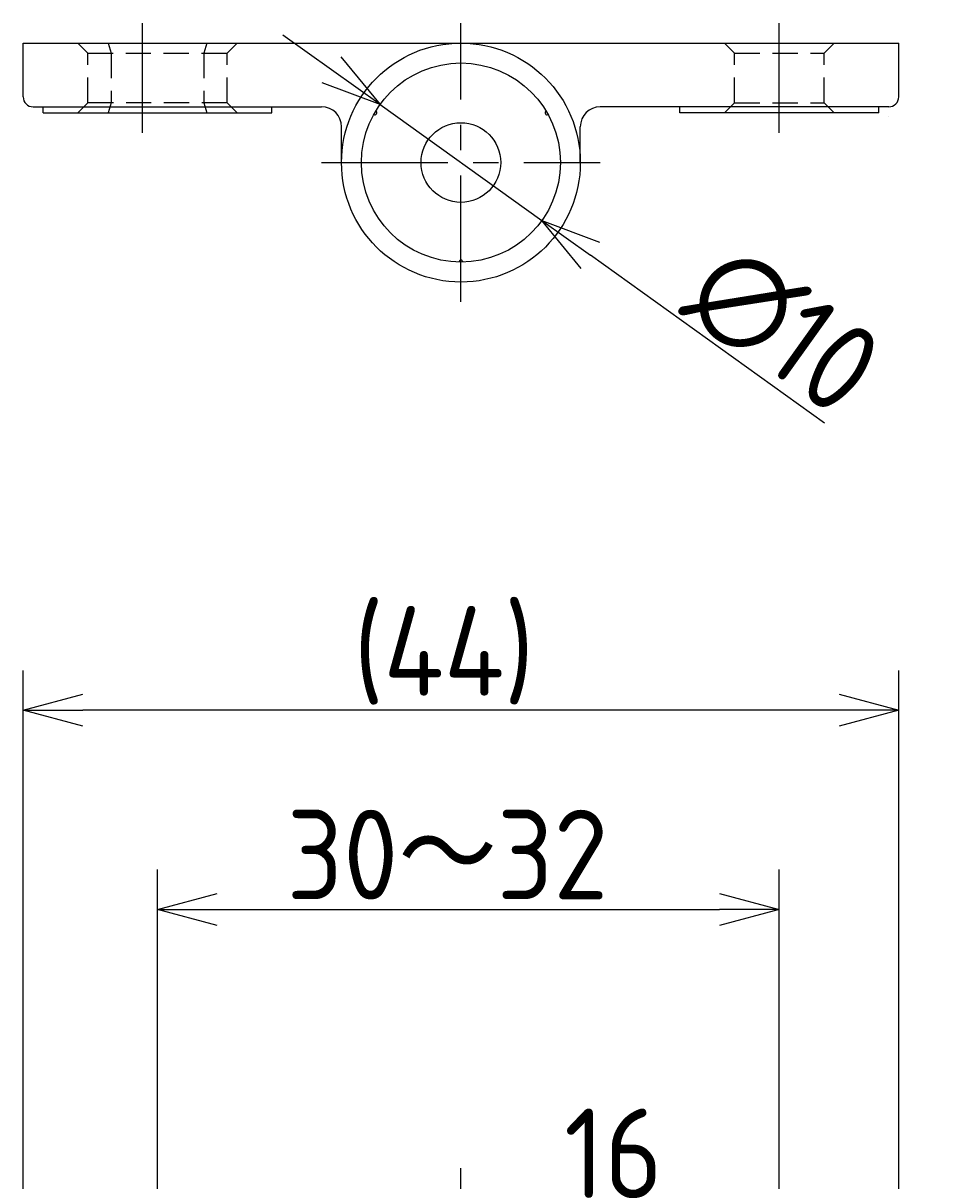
# Model space of a CAD drawing. Extents: x 55 to 178, y 18 to 190.
# Tile 11 of 11: x 108 to 154, y 131 to 190. Entities that reach past the tile are written whole.
import ezdxf

# ---------------------------------------------------------------- set-up
doc = ezdxf.new("R2010")
doc.units = 0
doc.header["$LTSCALE"] = 0.2
for name, pattern in [('CENTER', [50.8, 31.75, -6.35, 6.35, -6.35]), ('HIDDEN', [9.525, 6.35, -3.175]), ('PHANTOM', [63.5, 31.75, -6.35, 6.35, -6.35, 6.35, -6.35])]:
    doc.linetypes.add(name, pattern=pattern)
doc.layers.get('0').update_dxf_attribs({"linetype": 'CONTINUOUS'})
doc.layers.get('DEFPOINTS').update_dxf_attribs({"linetype": 'CONTINUOUS'})
for name, color, linetype in [('18-0-CON', 3, 'CONTINUOUS'), ('18-1-HID', 4, 'HIDDEN'), ('18-2-CEN', 1, 'CENTER'), ('18-3-PHA', 6, 'PHANTOM'), ('35-0-CON', 7, 'CONTINUOUS')]:
    doc.layers.add(name, color=color, linetype=linetype)
doc.styles.add('DIMENSION', font='isocp.shx', dxfattribs={"bigfont": 'bigfont.shx'})
doc.dimstyles.get("Standard").update_dxf_attribs({"dimtxt": 0.18, "dimasz": 0.18, "dimexe": 0.18, "dimexo": 0.0625, "dimgap": 0.09, "dimtad": 0, "dimtih": 1, "dimtoh": 1, "dimzin": 0, "dimcen": 0.09, "dimazin": 3, "dimtfac": 1, "dimtofl": 0, "dimtmove": 0, "dimatfit": 3})

# ---------------------------------------------------------------- blocks, each defined once
blk = doc.blocks.new('*U71')
at = {"layer": '18-0-CON', "color": 161, "style": 'DIMENSION'}
blk.add_text('∅10', height=4.5, rotation=324.38954, dxfattribs=at).set_placement((141.017, 175.225))
blk = doc.blocks.new('_OPEN30')
at = {"color": 0, "linetype": 'BYBLOCK'}
for p, q in [((-1, 0.268), (0, 0)), ((0, 0), (-1, -0.268)), ((0, 0), (-1, 0))]:
    blk.add_line(p, q, dxfattribs=at)
blk = doc.blocks.new('*D70')
at = {"layer": '18-0-CON', "color": 161}
for p, q in [((123.496, 187.158), (121.057, 188.905)), ((125.935, 185.411), (134.065, 179.589)), ((148.269, 169.415), (136.504, 177.842))]:
    blk.add_line(p, q, dxfattribs=at)
at = {"layer": 'DEFPOINTS', "color": 0}
for p in [(125.935, 185.411), (134.065, 179.589)]:
    blk.add_point(p, dxfattribs=at)
blk.add_blockref('*U71', (0, 0))
at = {"layer": '18-0-CON', "color": 161, "xscale": 3.000000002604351, "yscale": 3.000000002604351, "zscale": 3.000000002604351}
for p, rotation in [((125.935, 185.411), 324.3895413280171), ((134.065, 179.589), 144.3895413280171)]:
    blk.add_blockref('_OPEN30', p, dxfattribs=dict(at, rotation=rotation))
blk = doc.blocks.new('*U83')
at = {"layer": '18-0-CON', "color": 161, "style": 'DIMENSION'}
blk.add_text('30～32', height=4.5, dxfattribs=at).set_placement((121.24, 145.5))
blk = doc.blocks.new('*D82')
at = {"layer": '18-0-CON', "color": 161}
for p, q in [((114.75, 109), (114.75, 147)), ((146, 109), (146, 147)), ((117.75, 145), (143, 145))]:
    blk.add_line(p, q, dxfattribs=at)
at = {"layer": 'DEFPOINTS', "color": 0}
for p in [(146, 145), (114.75, 108.5), (146, 108.5)]:
    blk.add_point(p, dxfattribs=at)
blk.add_blockref('*U83', (0, 0))
at = {"layer": '18-0-CON', "color": 161, "xscale": 3.000000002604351, "yscale": 3.000000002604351, "zscale": 3.000000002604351, "rotation": 180}
blk.add_blockref('_OPEN30', (114.75, 145), dxfattribs=at)
at = {"layer": '18-0-CON', "color": 161, "xscale": 3.000000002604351, "yscale": 3.000000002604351, "zscale": 3.000000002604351}
blk.add_blockref('_OPEN30', (146, 145), dxfattribs=at)
blk = doc.blocks.new('*U87')
at = {"layer": '18-0-CON', "color": 161, "style": 'DIMENSION'}
blk.add_text('(44)', height=4.5, dxfattribs=at).set_placement((124.6, 155.725))
blk = doc.blocks.new('*D86')
at = {"layer": '18-0-CON', "color": 161}
for p, q in [((108, 102), (108, 157)), ((152, 102), (152, 157)), ((149, 155), (111, 155))]:
    blk.add_line(p, q, dxfattribs=at)
at = {"layer": 'DEFPOINTS', "color": 0}
for p in [(108, 155), (108, 101.5), (152, 101.5)]:
    blk.add_point(p, dxfattribs=at)
blk.add_blockref('*U87', (0, 0))
at = {"layer": '18-0-CON', "color": 161, "xscale": 3.000000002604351, "yscale": 3.000000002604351, "zscale": 3.000000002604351, "rotation": 180}
blk.add_blockref('_OPEN30', (108, 155), dxfattribs=at)
at = {"layer": '18-0-CON', "color": 161, "xscale": 3.000000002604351, "yscale": 3.000000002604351, "zscale": 3.000000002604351}
blk.add_blockref('_OPEN30', (152, 155), dxfattribs=at)
blk = doc.blocks.new('*U106')
at = {"layer": '18-0-CON', "color": 161, "style": 'DIMENSION'}
blk.add_text('16', height=4.5, dxfattribs=at).set_placement((135.188, 130.5))
blk = doc.blocks.new('*D105')
at = {"layer": '18-0-CON', "color": 161}
for p, q in [((130, 114), (130, 132)), ((146, 109), (146, 132)), ((133, 130), (143, 130))]:
    blk.add_line(p, q, dxfattribs=at)
at = {"layer": 'DEFPOINTS', "color": 0}
for p in [(146, 130), (130, 113.5), (146, 108.5)]:
    blk.add_point(p, dxfattribs=at)
blk.add_blockref('*U106', (0, 0))
at = {"layer": '18-0-CON', "color": 161, "xscale": 3.00000000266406, "yscale": 3.00000000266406, "zscale": 3.00000000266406, "rotation": 180}
blk.add_blockref('_OPEN30', (130, 130), dxfattribs=at)
at = {"layer": '18-0-CON', "color": 161, "xscale": 3.00000000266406, "yscale": 3.00000000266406, "zscale": 3.00000000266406}
blk.add_blockref('_OPEN30', (146, 130), dxfattribs=at)

msp = doc.modelspace()

# ---------------------------------------------------------------- linework, layer by layer
at = {"layer": '18-1-HID'}
for p, q in [((111.25, 188), (110.75, 188.5)), ((112.268, 188.5), (112.419, 188)), ((117.232, 188.5), (117.081, 188)), ((118.25, 188), (118.75, 188.5)), ((143.25, 188.5), (143.75, 188)), ((148.25, 188), (148.75, 188.5)), ((111.25, 185.5), (111.25, 188)), ((111.25, 188), (118.25, 188)), ((112.419, 188), (112.419, 185.5)), ((117.081, 188), (117.081, 185.5)), ((118.25, 185.5), (118.25, 188)), ((143.75, 185.5), (143.75, 188)), ((143.75, 188), (148.25, 188)), ((148.25, 185.5), (148.25, 188)), ((111.25, 185.5), (110.75, 185)), ((118.25, 185.5), (111.25, 185.5)), ((112.419, 185.5), (112.268, 185)), ((117.081, 185.5), (117.232, 185)), ((118.25, 185.5), (118.75, 185)), ((143.75, 185.5), (143.25, 185)), ((143.75, 185.5), (148.25, 185.5)), ((148.25, 185.5), (148.75, 185))]:
    msp.add_line(p, q, dxfattribs=at)
at = {"layer": '18-2-CEN'}
for p, q in [((114, 184), (114, 189.5)), ((130, 175.5), (130, 189.5)), ((146, 184), (146, 189.5)), ((123, 182.5), (137, 182.5))]:
    msp.add_line(p, q, dxfattribs=at)
at = {"layer": '18-3-PHA'}
msp.add_line((151.5, 184.8), (151.5, 184.8), dxfattribs=at)
at = {"layer": '35-0-CON'}
for p, q in [((108, 188.5), (152, 188.5)), ((108, 185.8), (108, 188.5)), ((152, 185.8), (152, 188.5)), ((108.5, 185.3), (123, 185.3)), ((109, 185), (109, 185.3)), ((109, 185), (120.5, 185)), ((120.5, 185), (120.5, 185.3)), ((151.5, 185.3), (137, 185.3)), ((141, 185), (141, 185.3)), ((151, 185), (141, 185)), ((151, 185), (151, 185.3)), ((124, 182.5), (124, 184.3)), ((136, 182.5), (136, 184.3))]:
    msp.add_line(p, q, dxfattribs=at)
for radius in [6, 5, 2]:
    msp.add_circle((130, 182.5), radius, dxfattribs=at)
for centre, radius, start, end in [((108.5, 185.8), 0.5, 180, 270), ((151.5, 185.8), 0.5, 270, 0), ((123, 184.3), 1, 0, 90), ((125.67, 185), 0.1, 240.57297, 59.42703), ((134.33, 185), 0.1, 120.57297, 299.42703), ((137, 184.3), 1, 90, 180), ((130, 177.5), 0.1, 0.57297, 179.42703)]:
    msp.add_arc(centre, radius, start, end, dxfattribs=at)

# ---------------------------------------------------------------- dimensions: what is measured, and where the dimension line sits
at = {"layer": '18-0-CON'}
dim = msp.add_diameter_dim_2p(p1=(125.935, 185.411), p2=(134.065, 179.589), dimstyle='Standard', override={"dimscale": 1, "dimtol": 0, "dimtp": 0.1, "dimtm": 0}, dxfattribs=at)
dim.commit()
dim.dimension.update_dxf_attribs({"geometry": '*D70', "text_midpoint": (144.569, 172.066), "dimtype": 131})
for base, p1, p2, override, picture, middle in [((108, 155), (152, 101.5), (108, 101.5), {"dimscale": 1, "dimpost": '(<>)', "dimtol": 0, "dimtp": 0.1, "dimtm": 0}, '*D86', (130, 157.975)), ((146, 130), (130, 113.5), (146, 108.5), {"dimscale": 1, "dimtol": 0, "dimtp": 0.1, "dimtm": 0}, '*D105', (138, 132.75))]:
    dim = msp.add_linear_dim(base=base, p1=p1, p2=p2, dimstyle='Standard', override=override, dxfattribs=at)
    dim.commit()
    dim.dimension.update_dxf_attribs({"geometry": picture, "text_midpoint": middle})
dim = msp.add_linear_dim(base=(146, 145), p1=(114.75, 108.5), p2=(146, 108.5), text='30～32', dimstyle='Standard', override={"dimscale": 1, "dimgap": 0.5, "dimtol": 0, "dimlim": 0, "dimtp": 0.2, "dimtm": 0.2, "dimtolj": 1}, dxfattribs=at)
dim.commit()
dim.dimension.update_dxf_attribs({"geometry": '*D82', "text_midpoint": (130.375, 147.75)})

doc.saveas('drawing.dxf')
